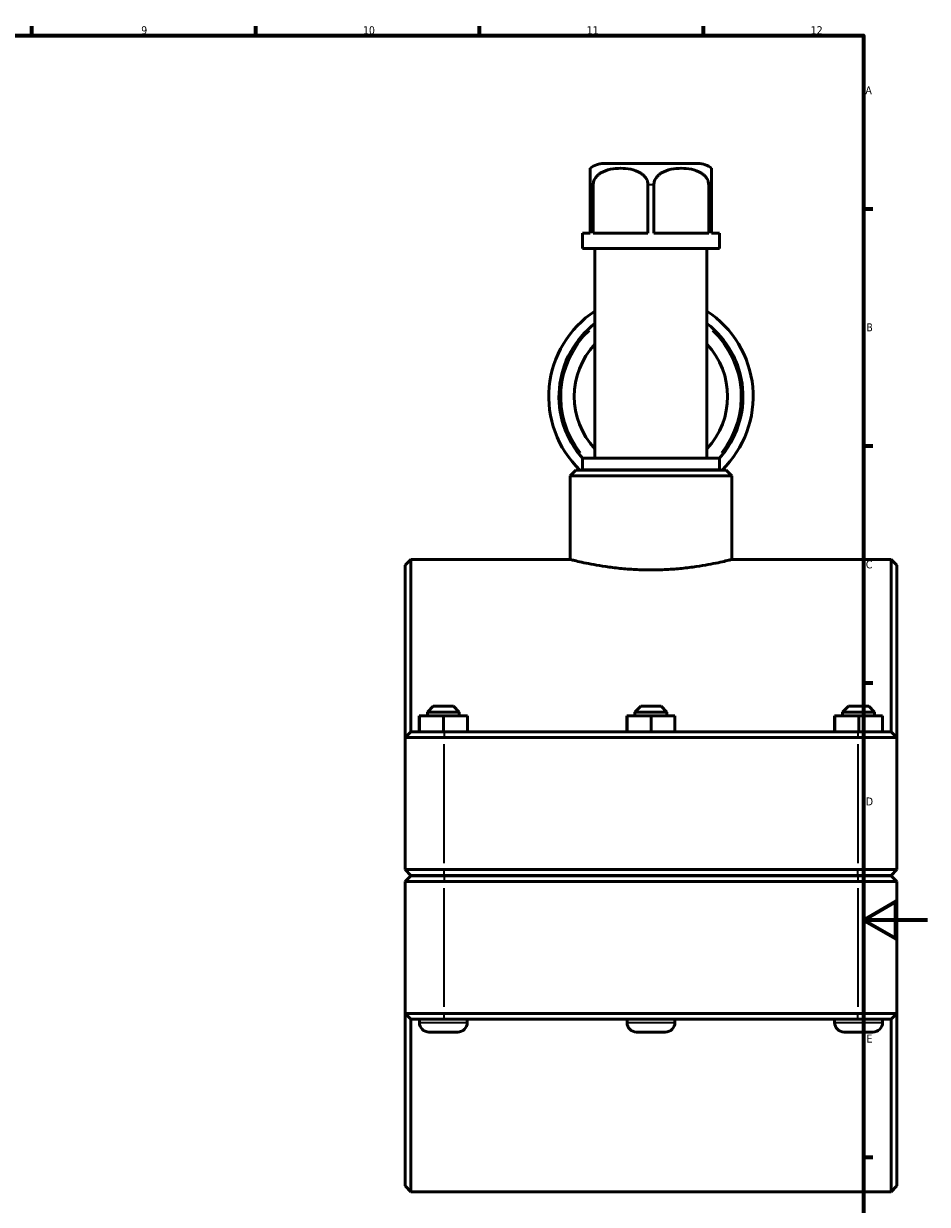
# Model space of a CAD drawing. Header units: millimetres. Extents: x 0 to 904, y -44 to 1315.
# Tile 5 of 7: x 558 to 841, y 208 to 578. Entities that reach past the tile are written whole.
import ezdxf

# ---------------------------------------------------------------- set-up
doc = ezdxf.new("R2010")
doc.units = ezdxf.units.MM
for name, color, linetype, lineweight in [('Border (ISO)', 7, 'Continuous', 70), ('Visible (ISO)', 7, 'Continuous', 50), ('Visible Narrow (ISO)', 7, 'Continuous', 35)]:
    doc.layers.add(name, color=color, linetype=linetype, lineweight=lineweight)
doc.styles.add('Note Text (ISO)', font='tahoma.ttf')

# ---------------------------------------------------------------- blocks, each defined once
blk = doc.blocks.new('Borders Default Border')
at = {"layer": 'Border (ISO)'}
for p, q in [((560.67, 574), (560.67, 576.9)), ((630.75, 574), (630.75, 576.9)), ((700.83, 574), (700.83, 576.9)), ((770.92, 574), (770.92, 576.9)), ((821, 519.75), (823.9, 519.75)), ((821, 445.5), (823.9, 445.5)), ((821, 371.25), (823.9, 371.25)), ((821, 222.75), (823.9, 222.75))]:
    blk.add_line(p, q, dxfattribs=at)
at = {"layer": 'Border (ISO)', "flags": 128}
for points in [[(20, 20), (20, 574), (821, 574), (821, 20), (20, 20)], [(841, 297), (821, 297), (831, 302.77), (831, 291.23), (821, 297)]]:
    blk.add_lwpolyline(points, dxfattribs=at)
at = {"layer": 'Border (ISO)', "color": 232, "true_color": 0xca0064, "char_height": 2.5, "attachment_point": 7, "style": 'Note Text (ISO)'}
for s, insert in [('9', (594.88, 574.35)), ('10', (664.29, 574.35)), ('11', (734.37, 574.4)), ('12', (804.46, 574.4)), ('A', (821.59, 555.62)), ('B', (821.89, 481.37)), ('C', (821.73, 407.08)), ('D', (821.73, 332.88)), ('E', (821.94, 258.63))]:
    blk.add_mtext(s, dxfattribs=dict(at, insert=insert))

msp = doc.modelspace()

# ---------------------------------------------------------------- linework, layer by layer
at = {"layer": 'Visible (ISO)'}
for p, q in [((769.2373, 533.9274), (739.6901, 533.9274)), ((735.4637, 527.2774), (735.4637, 512.1274)), ((736.3918, 512.1274), (736.3918, 527.2774)), ((753.5357, 527.2774), (753.5357, 512.1274)), ((755.3918, 512.1274), (755.3918, 527.2774)), ((772.5357, 527.2774), (772.5357, 512.1274)), ((773.4637, 512.1274), (773.4637, 527.2774)), ((733.0401, 512.1274), (735.4637, 512.1274)), ((733.0401, 507.3274), (733.0401, 512.1274)), ((736.3918, 512.1274), (753.5357, 512.1274)), ((755.3918, 512.1274), (772.5357, 512.1274)), ((773.4637, 512.1274), (775.8873, 512.1274)), ((775.8873, 507.3274), (775.8873, 512.1274)), ((775.8873, 507.3274), (733.0401, 507.3274)), ((736.9353, 441.6607), (736.9353, 507.3274)), ((771.9921, 441.6607), (771.9921, 507.3274)), ((775.8873, 441.6607), (733.0401, 441.6607)), ((733.0401, 438.0274), (733.0401, 441.6607)), ((775.8873, 438.0274), (775.8873, 441.6607)), ((730.9449, 437.9274), (729.1449, 436.1274)), ((730.9449, 437.9274), (777.9825, 437.9274)), ((775.8873, 438.0274), (733.0401, 438.0274)), ((734.9877, 437.9274), (734.9877, 438.0274)), ((773.9397, 437.9274), (773.9397, 438.0274)), ((777.9825, 437.9274), (779.7825, 436.1274)), ((729.1449, 409.9274), (729.1449, 436.1274)), ((779.7825, 436.1274), (729.1449, 436.1274)), ((779.7825, 409.9274), (779.7825, 436.1274)), ((677.4637, 408.1274), (679.2637, 409.9274)), ((677.4637, 354.1274), (677.4637, 408.1274)), ((679.2637, 409.9274), (679.2637, 355.9274)), ((679.2637, 409.9274), (729.1449, 409.9274)), ((779.7825, 409.9274), (829.6637, 409.9274)), ((829.6637, 355.9274), (829.6637, 409.9274)), ((831.4637, 408.1274), (829.6637, 409.9274)), ((831.4637, 408.1274), (831.4637, 354.1274)), ((686.2637, 363.9274), (684.4637, 362.1274)), ((686.2637, 363.9274), (692.6637, 363.9274)), ((692.6637, 363.9274), (694.4637, 362.1274)), ((751.2637, 363.9274), (749.4637, 362.1274)), ((751.2637, 363.9274), (757.6637, 363.9274)), ((757.6637, 363.9274), (759.4637, 362.1274)), ((816.2637, 363.9274), (814.4637, 362.1274)), ((816.2637, 363.9274), (822.6637, 363.9274)), ((822.6637, 363.9274), (824.4637, 362.1274)), ((681.9407, 360.9274), (681.9871, 360.9274)), ((681.9407, 355.9274), (681.9407, 360.9274)), ((681.9871, 360.9274), (689.5101, 360.9274)), ((681.9871, 355.9274), (681.9871, 360.9274)), ((694.4637, 362.1274), (684.4637, 362.1274)), ((684.4637, 360.9274), (684.4637, 362.1274)), ((689.5101, 360.9274), (696.9868, 360.9274)), ((689.5101, 355.9274), (689.5101, 360.9274)), ((694.4637, 360.9274), (694.4637, 362.1274)), ((696.9868, 355.9274), (696.9868, 360.9274)), ((746.9407, 360.9274), (746.9871, 360.9274)), ((746.9407, 355.9274), (746.9407, 360.9274)), ((746.9871, 360.9274), (754.5101, 360.9274)), ((746.9871, 355.9274), (746.9871, 360.9274)), ((759.4637, 362.1274), (749.4637, 362.1274)), ((749.4637, 360.9274), (749.4637, 362.1274)), ((754.5101, 360.9274), (761.9868, 360.9274)), ((754.5101, 355.9274), (754.5101, 360.9274)), ((759.4637, 360.9274), (759.4637, 362.1274)), ((761.9868, 355.9274), (761.9868, 360.9274)), ((811.9407, 360.9274), (811.9871, 360.9274)), ((811.9407, 355.9274), (811.9407, 360.9274)), ((811.9871, 360.9274), (819.5101, 360.9274)), ((811.9871, 355.9274), (811.9871, 360.9274)), ((824.4637, 362.1274), (814.4637, 362.1274)), ((814.4637, 360.9274), (814.4637, 362.1274)), ((819.5101, 360.9274), (826.9868, 360.9274)), ((819.5101, 355.9274), (819.5101, 360.9274)), ((824.4637, 360.9274), (824.4637, 362.1274)), ((826.9868, 355.9274), (826.9868, 360.9274)), ((679.2637, 355.9274), (677.4637, 354.1274)), ((679.2637, 355.9274), (689.7137, 355.9274)), ((819.2137, 355.9274), (689.7137, 355.9274)), ((819.2137, 355.9274), (829.6637, 355.9274)), ((829.6637, 355.9274), (831.4637, 354.1274)), ((689.7137, 354.1274), (677.4637, 354.1274)), ((677.4637, 354.1274), (677.4637, 312.7774)), ((689.7137, 354.1274), (819.2137, 354.1274)), ((831.4637, 354.1274), (819.2137, 354.1274)), ((831.4637, 312.7774), (831.4637, 354.1274)), ((679.2637, 310.9774), (677.4637, 312.7774)), ((677.4637, 312.7774), (689.7137, 312.7774)), ((679.2637, 310.8774), (677.4637, 309.0774)), ((689.7137, 310.9774), (679.2637, 310.9774)), ((679.2637, 310.8774), (689.7137, 310.8774)), ((681.9637, 310.8774), (681.9637, 310.9774)), ((819.2137, 312.7774), (689.7137, 312.7774)), ((689.7137, 310.9774), (819.2137, 310.9774)), ((819.2137, 310.8774), (689.7137, 310.8774)), ((696.9637, 310.8774), (696.9637, 310.9774)), ((746.9637, 310.8774), (746.9637, 310.9774)), ((761.9637, 310.8774), (761.9637, 310.9774)), ((811.9637, 310.8774), (811.9637, 310.9774)), ((819.2137, 312.7774), (831.4637, 312.7774)), ((829.6637, 310.9774), (819.2137, 310.9774)), ((819.2137, 310.8774), (829.6637, 310.8774)), ((826.9637, 310.8774), (826.9637, 310.9774)), ((829.6637, 310.9774), (831.4637, 312.7774)), ((829.6637, 310.8774), (831.4637, 309.0774)), ((689.7137, 309.0774), (677.4637, 309.0774)), ((677.4637, 309.0774), (677.4637, 267.7274)), ((689.7137, 309.0774), (819.2137, 309.0774)), ((831.4637, 309.0774), (819.2137, 309.0774)), ((831.4637, 267.7274), (831.4637, 309.0774)), ((677.4637, 213.7274), (677.4637, 267.7274)), ((677.4637, 267.7274), (689.7137, 267.7274)), ((679.2637, 265.9274), (677.4637, 267.7274)), ((819.2137, 267.7274), (689.7137, 267.7274)), ((819.2137, 267.7274), (831.4637, 267.7274)), ((829.6637, 265.9274), (831.4637, 267.7274)), ((831.4637, 267.7274), (831.4637, 213.7274)), ((679.2637, 265.9274), (679.2637, 211.9274)), ((689.7137, 265.9274), (679.2637, 265.9274)), ((681.9637, 264.9274), (681.9637, 265.9274)), ((689.7137, 265.9274), (819.2137, 265.9274)), ((696.9637, 264.9274), (696.9637, 265.9274)), ((746.9637, 264.9274), (746.9637, 265.9274)), ((761.9637, 264.9274), (761.9637, 265.9274)), ((811.9637, 264.9274), (811.9637, 265.9274)), ((829.6637, 265.9274), (819.2137, 265.9274)), ((826.9637, 264.9274), (826.9637, 265.9274)), ((829.6637, 211.9274), (829.6637, 265.9274)), ((693.9637, 261.9274), (684.9637, 261.9274)), ((758.9637, 261.9274), (749.9637, 261.9274)), ((823.9637, 261.9274), (814.9637, 261.9274)), ((677.4637, 213.7274), (679.2637, 211.9274)), ((679.2637, 211.9274), (829.6637, 211.9274)), ((831.4637, 213.7274), (829.6637, 211.9274))]:
    msp.add_line(p, q, dxfattribs=at)
for centre, radius, start, end in [((739.6901, 527.2774), 6.65, 90, 129.460705), ((769.2373, 527.2774), 6.65, 50.539295, 90), ((754.4637, 460.9274), 32, 123.213646, 225.951374), ((754.4637, 460.9274), 32, 314.048626, 56.786354), ((754.4637, 460.9274), 28.8, 127.490148, 221.988504), ((754.4637, 460.9274), 28.8, 318.011496, 52.509852), ((754.4637, 460.9274), 24, 136.915744, 223.084256), ((754.4637, 460.9274), 24, 316.915744, 43.084256), ((684.9637, 264.9274), 3, 180, 270), ((693.9637, 264.9274), 3, 270, 0), ((749.9637, 264.9274), 3, 180, 270), ((758.9637, 264.9274), 3, 270, 0), ((814.9637, 264.9274), 3, 180, 270), ((823.9637, 264.9274), 3, 270, 0)]:
    msp.add_arc(centre, radius, start, end, dxfattribs=at)
for points, knots in [([(735.4637, 532.4116), (735.4637, 532.4116), (735.4637, 532.0606), (735.4637, 530.8326), (735.4637, 530.6379), (735.4637, 530.1936), (735.4637, 529.9434), (735.4637, 529.3492), (735.4637, 528.8881), (735.4637, 528.1054), (735.4637, 527.6579), (735.4637, 527.2774)], [2.30748251, 2.30748251, 2.30748251, 2.30748251, 3.00135071, 3.00135071, 3.10491678, 3.10491678, 3.20848286, 3.20848286, 3.34707798, 3.34707798, 3.46122376, 3.46122376, 3.46122376, 3.46122376]), ([(736.3918, 527.2774), (736.3918, 527.6579), (736.4701, 528.1054), (736.74, 528.8881), (737.0065, 529.3492), (737.4797, 529.9434), (737.7251, 530.1936), (738.2528, 530.6379), (738.5348, 530.8326), (740.5764, 532.0606), (742.9607, 532.4116), (746.9668, 532.4116), (749.3511, 532.0606), (751.3927, 530.8326), (751.6747, 530.6379), (752.2024, 530.1936), (752.4478, 529.9434), (752.921, 529.3492), (753.1875, 528.8881), (753.4574, 528.1054), (753.5357, 527.6579), (753.5357, 527.2774)], [1.15374125, 1.15374125, 1.15374125, 1.15374125, 1.26788703, 1.26788703, 1.40648216, 1.40648216, 1.51004823, 1.51004823, 1.6136143, 1.6136143, 2.30748251, 2.30748251, 3.00135071, 3.00135071, 3.10491678, 3.10491678, 3.20848286, 3.20848286, 3.34707798, 3.34707798, 3.46122376, 3.46122376, 3.46122376, 3.46122376]), ([(755.3918, 527.2774), (755.3918, 527.6579), (755.4701, 528.1054), (755.74, 528.8881), (756.0065, 529.3492), (756.4797, 529.9434), (756.7251, 530.1936), (757.2528, 530.6379), (757.5348, 530.8326), (759.5764, 532.0606), (761.9607, 532.4116), (765.9668, 532.4116), (768.3511, 532.0606), (770.3927, 530.8326), (770.6747, 530.6379), (771.2024, 530.1936), (771.4478, 529.9434), (771.921, 529.3492), (772.1875, 528.8881), (772.4574, 528.1054), (772.5357, 527.6579), (772.5357, 527.2774)], [1.15374125, 1.15374125, 1.15374125, 1.15374125, 1.26788703, 1.26788703, 1.40648216, 1.40648216, 1.51004823, 1.51004823, 1.6136143, 1.6136143, 2.30748251, 2.30748251, 3.00135071, 3.00135071, 3.10491678, 3.10491678, 3.20848286, 3.20848286, 3.34707798, 3.34707798, 3.46122376, 3.46122376, 3.46122376, 3.46122376]), ([(773.4637, 527.2774), (773.4637, 527.6579), (773.4637, 528.1054), (773.4637, 528.8881), (773.4637, 529.3492), (773.4637, 529.9434), (773.4637, 530.1936), (773.4637, 530.6379), (773.4637, 530.8326), (773.4637, 532.0606), (773.4637, 532.4116), (773.4637, 532.4116)], [1.15374125, 1.15374125, 1.15374125, 1.15374125, 1.26788703, 1.26788703, 1.40648216, 1.40648216, 1.51004823, 1.51004823, 1.6136143, 1.6136143, 2.30748251, 2.30748251, 2.30748251, 2.30748251]), ([(729.1449, 409.9274), (729.1449, 409.9274), (729.2985, 409.8877), (729.9428, 409.7259), (730.4333, 409.6037), (731.7275, 409.2966), (732.5321, 409.1115), (734.3887, 408.7136), (735.4408, 408.501), (737.6807, 408.0892), (738.9463, 407.8752), (741.7043, 407.4722), (743.1966, 407.2835), (746.3133, 406.9689), (747.9404, 406.8431), (751.2169, 406.6761), (752.8664, 406.635), (754.4637, 406.635)], [11.49995464, 11.49995464, 11.49995464, 11.49995464, 11.97908263, 11.97908263, 12.45821061, 12.45821061, 12.9373386, 12.9373386, 13.41646658, 13.41646658, 13.89566815, 13.89566815, 14.37486972, 14.37486972, 14.85407129, 14.85407129, 15.33327286, 15.33327286, 15.33327286, 15.33327286]), ([(754.4637, 406.635), (756.0611, 406.635), (757.7106, 406.6761), (760.9871, 406.8431), (762.6142, 406.9689), (765.7309, 407.2835), (767.2232, 407.4722), (769.9812, 407.8752), (771.2468, 408.0892), (773.4867, 408.501), (774.5388, 408.7136), (776.3954, 409.1115), (777.2, 409.2966), (778.4942, 409.6037), (778.9847, 409.7259), (779.629, 409.8877), (779.7825, 409.9274), (779.7825, 409.9274)], [0, 0, 0, 0, 0.47920157, 0.47920157, 0.95840314, 0.95840314, 1.43760471, 1.43760471, 1.91680628, 1.91680628, 2.39593426, 2.39593426, 2.87506224, 2.87506224, 3.35419023, 3.35419023, 3.83331821, 3.83331821, 3.83331821, 3.83331821])]:
    msp.add_open_spline(points, degree=3, knots=knots, dxfattribs=at)
at = {"layer": 'Visible Narrow (ISO)'}
for p, q in [((736.3421, 527.2774), (735.5068, 527.2774)), ((755.2991, 527.2774), (753.6284, 527.2774)), ((773.4207, 527.2774), (772.5854, 527.2774)), ((689.7137, 355.8374), (689.7137, 354.2174)), ((819.2137, 355.8374), (819.2137, 354.2174)), ((689.7137, 314.8449), (689.7137, 352.0599)), ((819.2137, 352.0599), (819.2137, 314.8449)), ((689.7137, 311.0674), (689.7137, 312.6874)), ((689.7137, 310.7874), (689.7137, 309.1674)), ((819.2137, 311.0674), (819.2137, 312.6874)), ((819.2137, 310.7874), (819.2137, 309.1674)), ((689.7137, 269.7949), (689.7137, 307.0099)), ((819.2137, 307.0099), (819.2137, 269.7949)), ((689.7137, 266.0174), (689.7137, 267.6374)), ((819.2137, 266.0174), (819.2137, 267.6374)), ((682.0561, 264.9274), (696.8714, 264.9274)), ((747.0561, 264.9274), (761.8714, 264.9274)), ((812.0561, 264.9274), (826.8714, 264.9274))]:
    msp.add_line(p, q, dxfattribs=at)
for start, end in [(133.229598, 218.437804), (321.562196, 46.770402)]:
    msp.add_arc((754.4637, 460.9274), 28.16, start, end, dxfattribs=at)

# ---------------------------------------------------------------- block references
msp.add_blockref('Borders Default Border', (0, 0))

doc.saveas('drawing.dxf')
